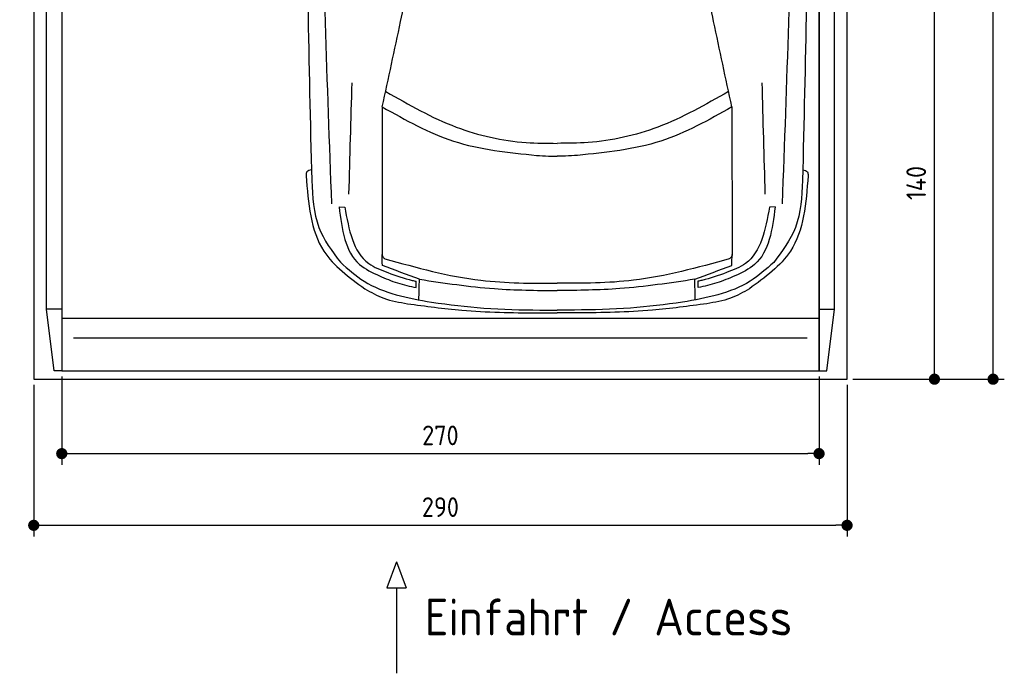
# Model space of a CAD drawing. Header units: millimetres. Extents: x -20 to 3511, y -1049 to 5673.
# Tile 1 of 3: x 0 to 3511, y -1049 to 1283. Entities that reach past the tile are written whole.
import ezdxf

# ---------------------------------------------------------------- set-up
doc = ezdxf.new("R2010")
doc.units = ezdxf.units.MM
for name, color, linetype in [('4', 3, 'Continuous'), ('5', 3, 'Continuous'), ('car', 1, 'Continuous')]:
    doc.layers.add(name, color=color, linetype=linetype)
doc.styles.get("Standard").update_dxf_attribs({"font": 'ISOCP.SHX'})
doc.dimstyles.new('GEN-ISO', dxfattribs={"dimscale": 20, "dimtxt": 3.5, "dimasz": 2, "dimexe": 2, "dimexo": 1, "dimgap": 1.5, "dimtad": 1, "dimdec": 1, "dimdsep": 46, "dimtxsty": 'Standard', "dimblk": 'PUNKT', "dimcen": 2, "dimclrd": 256, "dimclre": 256, "dimclrt": 2, "dimadec": 0, "dimazin": 0, "dimtp": 0.1, "dimtm": 0.1, "dimtfac": 0.71, "dimtdec": 1, "dimtmove": 2, "dimatfit": 3, "dimldrblk": 'PUNKT', "dimfxl": 0, "dimtolj": 1, "dimarcsym": 0})

# ---------------------------------------------------------------- blocks, each defined once
blk = doc.blocks.new('PUNKT')
at = {"layer": '4', "color": 0, "linetype": 'ByBlock'}
blk.add_line((-0.5, 0), (-1, 0), dxfattribs=at)
at = {"layer": '4', "color": 0, "linetype": 'ByBlock', "const_width": 0.5}
blk.add_lwpolyline([(-0.25, 0, 1), (0.25, 0, 1)], format="xyb", close=True, dxfattribs=at)
blk = doc.blocks.new('*D3')
at = {"layer": '5', "lineweight": -2}
for p, q in [((3020, 5300), (3510.6, 5300)), ((3470.6, 40), (3470.6, 5260)), ((2970, 0), (3510.6, 0))]:
    blk.add_line(p, q, dxfattribs=at)
at = {"layer": 'DEFPOINTS', "color": 0}
for p in [(3000, 5300), (3470.6, 5300), (2950, 0)]:
    blk.add_point(p, dxfattribs=at)
at = {"layer": '5', "lineweight": -2, "xscale": 40, "yscale": 40, "zscale": 40}
for p, rotation in [((3470.6, 5300), 90), ((3470.6, 0), 270)]:
    blk.add_blockref('PUNKT', p, dxfattribs=dict(at, rotation=rotation))
at = {"layer": '5', "color": 2, "insert": (3405.6, 2650), "char_height": 70, "attachment_point": 5, "rotation": 90}
blk.add_mtext('\\A1;530', dxfattribs=at)
blk = doc.blocks.new('*D4')
at = {"layer": '5', "lineweight": -2}
for p, q in [((50, -20), (50, -561.3)), ((2950, -20), (2950, -561.3)), ((90, -521.3), (2910, -521.3))]:
    blk.add_line(p, q, dxfattribs=at)
at = {"layer": 'DEFPOINTS', "color": 0}
for p in [(50, 0), (2950, 0), (2950, -521.3)]:
    blk.add_point(p, dxfattribs=at)
at = {"layer": '5', "lineweight": -2, "xscale": 40, "yscale": 40, "zscale": 40, "rotation": 180}
blk.add_blockref('PUNKT', (50, -521.3), dxfattribs=at)
at = {"layer": '5', "lineweight": -2, "xscale": 40, "yscale": 40, "zscale": 40}
blk.add_blockref('PUNKT', (2950, -521.3), dxfattribs=at)
at = {"layer": '5', "color": 2, "insert": (1500, -456.3), "char_height": 70, "attachment_point": 5}
blk.add_mtext('290', dxfattribs=at)
blk = doc.blocks.new('*D5')
at = {"layer": '5', "lineweight": -2}
for p, q in [((150, 10), (150, -305.5)), ((2850, 10), (2850, -305.5)), ((190, -265.5), (2810, -265.5))]:
    blk.add_line(p, q, dxfattribs=at)
at = {"layer": 'DEFPOINTS', "color": 0}
for p in [(150, 30), (2850, 30), (2850, -265.5)]:
    blk.add_point(p, dxfattribs=at)
at = {"layer": '5', "lineweight": -2, "xscale": 40, "yscale": 40, "zscale": 40, "rotation": 180}
blk.add_blockref('PUNKT', (150, -265.5), dxfattribs=at)
at = {"layer": '5', "lineweight": -2, "xscale": 40, "yscale": 40, "zscale": 40}
blk.add_blockref('PUNKT', (2850, -265.5), dxfattribs=at)
at = {"layer": '5', "color": 2, "insert": (1500, -200.5), "char_height": 70, "attachment_point": 5}
blk.add_mtext('270', dxfattribs=at)
blk = doc.blocks.new('*D6')
at = {"layer": '5', "lineweight": -2}
for p, q in [((3020, 1400), (3301.5, 1400)), ((3261.5, 40), (3261.5, 1360)), ((2970, 0), (3301.5, 0))]:
    blk.add_line(p, q, dxfattribs=at)
at = {"layer": 'DEFPOINTS', "color": 0}
for p in [(3000, 1400), (3261.5, 1400), (2950, 0)]:
    blk.add_point(p, dxfattribs=at)
at = {"layer": '5', "lineweight": -2, "xscale": 40, "yscale": 40, "zscale": 40}
for p, rotation in [((3261.5, 1400), 90), ((3261.5, 0), 270)]:
    blk.add_blockref('PUNKT', p, dxfattribs=dict(at, rotation=rotation))
at = {"layer": '5', "color": 2, "insert": (3196.5, 700), "char_height": 70, "attachment_point": 5, "rotation": 90}
blk.add_mtext('\\A1;140', dxfattribs=at)

msp = doc.modelspace()

# ---------------------------------------------------------------- linework, layer by layer
for p, q in [((150, 250), (95, 250)), ((122.5, 30), (95, 250)), ((2850, 250), (2905, 250)), ((2877.5, 30), (2905, 250)), ((150, 218), (2850, 218)), ((1343.48, -651.91), (1308.97, -744.61)), ((1343.48, -651.91), (1377.98, -744.61)), ((1308.97, -744.61), (1377.98, -744.61)), ((1343.48, -744.61), (1343.48, -1049.24))]:
    msp.add_line(p, q)
msp.add_lwpolyline([(3000, 5200), (2950, 5200), (2950, 5300), (50, 5300), (50, 5200), (0, 5200), (0, 1400), (50, 1400), (50, 0), (2950, 0), (2950, 1400), (3000, 1400)], close=True)
for points in [[(95, 5210), (150, 5210), (150, 30), (122.5, 30)], [(95, 250), (95, 5210)], [(150, 30), (2850, 30), (2850, 5210)], [(150, 5210), (150, 30)], [(2905, 5210), (2850, 5210), (2850, 30), (2877.5, 30)], [(2905, 250), (2905, 5210)], [(2807.98, 146.19), (1700, 146.19), (192.02, 146.19)]]:
    msp.add_lwpolyline(points)
at = {"layer": 'car'}
for p, q in [((1292.9, 971.36), (1292.04, 447.97)), ((2539.39, 971.34), (2540.24, 447.96)), ((1138.48, 614.61), (1158.99, 614.08)), ((2693.81, 614.59), (2673.3, 614.06)), ((1413.56, 327), (1413.56, 349.46)), ((2418.72, 326.98), (2418.72, 349.44)), ((1854.02, 246.78), (1916.14, 246.34)), ((1978.25, 246.78), (1916.14, 246.34)), ((1844.41, 236.2), (1916.14, 236.2)), ((1987.86, 236.2), (1916.14, 236.2))]:
    msp.add_line(p, q, dxfattribs=at)
for points, knots in [([(1112.63, 625.64), (1096.77, 1056.64), (1062.65, 1983.23), (1077.13, 2910.19), (1088.92, 3406)], [0, 0, 0, 0, 1293.6136458, 2781.0913078, 2781.0913078, 2781.0913078, 2781.0913078]), ([(2719.65, 625.62), (2735.53, 1056.62), (2769.67, 1983.21), (2755.21, 2910.16), (2743.44, 3405.98)], [0, 0, 0, 0, 1293.6136458, 2781.0913078, 2781.0913078, 2781.0913078, 2781.0913078]), ([(1038.28, 3395.27), (1027.35, 2916.19), (1010.29, 2020.63), (1031.32, 1125.12), (1041.09, 708.66)], [283.9698587, 283.9698587, 283.9698587, 283.9698587, 1721.3370464, 2970.9050259, 2970.9050259, 2970.9050259, 2970.9050259]), ([(2794.08, 3395.24), (2804.99, 2916.17), (2822.03, 2020.61), (2800.98, 1125.1), (2791.19, 708.64)], [283.9698587, 283.9698587, 283.9698587, 283.9698587, 1721.3370464, 2970.9050259, 2970.9050259, 2970.9050259, 2970.9050259])]:
    msp.add_open_spline(points, degree=3, knots=knots, dxfattribs=at)
for points in [[(1292.9, 971.36), (1358.04, 1276.38), (1383.14, 1397.83)], [(2539.39, 971.34), (2474.26, 1276.37), (2449.17, 1397.82)], [(1173.99, 659.81), (1185.05, 1057.84)], [(2658.3, 659.79), (2647.25, 1057.82)], [(1305.55, 1026.2), (1556.65, 899.5), (1805.76, 844.39), (1916.14, 841.45)], [(2526.74, 1026.18), (2275.64, 899.49), (2026.53, 844.39), (1916.14, 841.45)], [(1292.9, 971.36), (1546.68, 849.37), (1843.23, 798.48)], [(2539.39, 971.34), (2285.61, 849.36), (1989.06, 798.48)], [(1843.23, 798.48), (1885.92, 796.22), (1916.14, 795.86)], [(1989.06, 798.48), (1946.36, 796.22), (1916.14, 795.86)], [(1040.17, 747.05), (1023.96, 739.97), (1021.2, 725.95)], [(2792.12, 747.03), (2808.32, 739.95), (2811.09, 725.93)], [(1021.2, 725.95), (1084.55, 456.68), (1230.62, 322.57)], [(1041.09, 708.66), (1066.75, 541.48), (1143.43, 416.94)], [(2811.09, 725.93), (2747.73, 456.66), (2601.65, 322.55)], [(2791.19, 708.64), (2765.53, 541.45), (2688.84, 416.92)], [(1138.48, 614.61), (1212, 409.34), (1282.33, 368.42)], [(1158.99, 614.08), (1244.34, 413.01), (1312.41, 380.39)], [(2673.3, 614.06), (2587.94, 412.99), (2519.86, 380.38)], [(2693.81, 614.59), (2620.28, 409.32), (2549.95, 368.41)], [(1292.04, 447.97), (1294.24, 436.97), (1302.16, 429.53)], [(1293.17, 406.03), (1292.22, 445.25)], [(1302.16, 429.53), (1644.09, 352.94), (1916.14, 342.26)], [(2530.12, 429.51), (2188.18, 352.93), (1916.14, 342.26)], [(2540.24, 447.96), (2538.03, 436.96), (2530.12, 429.51)], [(2539.1, 406.01), (2540.06, 445.23)], [(1143.43, 416.94), (1227.75, 349.8), (1468.78, 274.77)], [(1425.35, 356.42), (1293.17, 406.03)], [(2688.84, 416.92), (2604.52, 349.78), (2363.49, 274.76)], [(2406.93, 356.41), (2539.1, 406.01)], [(1282.33, 368.42), (1347.04, 343.41), (1413.56, 327)], [(1312.41, 380.39), (1399.94, 352.4), (1413.85, 349.4)], [(1423.34, 283.14), (1425.35, 356.42)], [(1425.35, 356.42), (1692.34, 323.22), (1916.14, 315.94)], [(2406.93, 356.41), (2139.93, 323.21), (1916.14, 315.94)], [(2408.93, 283.13), (2406.93, 356.41)], [(2519.86, 380.38), (2432.34, 352.39), (2418.43, 349.38)], [(2549.95, 368.41), (2485.24, 343.39), (2418.72, 326.98)], [(1230.62, 322.57), (1297.88, 288.99), (1382.31, 269.36)], [(2601.65, 322.55), (2534.39, 288.97), (2449.96, 269.35)], [(1382.31, 269.36), (1576.54, 246.21), (1844.41, 236.2)], [(1468.78, 274.77), (1654.86, 253.61), (1854.02, 246.78)], [(2363.49, 274.76), (2177.42, 253.6), (1978.25, 246.78)], [(2449.96, 269.35), (2255.73, 246.2), (1987.86, 236.2)]]:
    msp.add_spline(points, degree=3, dxfattribs=at)

# ---------------------------------------------------------------- texts
msp.add_text('Einfahrt / Access', height=131.25).set_placement((1443.89, -914.18))

# ---------------------------------------------------------------- dimensions: what is measured, and where the dimension line sits
at = {"layer": '5'}
for base, p2, picture, middle in [((3470.6, 5300), (3000, 5300), '*D3', (3405.6, 2650)), ((3261.5, 1400), (3000, 1400), '*D6', (3196.5, 700))]:
    dim = msp.add_linear_dim(base=base, p1=(2950, 0), p2=p2, angle=270, dimstyle='GEN-ISO', override={"dimlfac": 0.1}, dxfattribs=at)
    dim.commit()
    dim.dimension.update_dxf_attribs({"geometry": picture, "text_midpoint": middle})
for base, p1, p2, picture, middle in [((2950, -521.33), (50, 0), (2950, 0), '*D4', (1500, -456.32)), ((2850, -265.52), (150, 30), (2850, 30), '*D5', (1500, -200.51))]:
    dim = msp.add_linear_dim(base=base, p1=p1, p2=p2, dimstyle='GEN-ISO', override={"dimlfac": 0.1, "dimtolj": 0}, dxfattribs=at)
    dim.commit()
    dim.dimension.update_dxf_attribs({"geometry": picture, "text_midpoint": middle})

doc.saveas('drawing.dxf')
